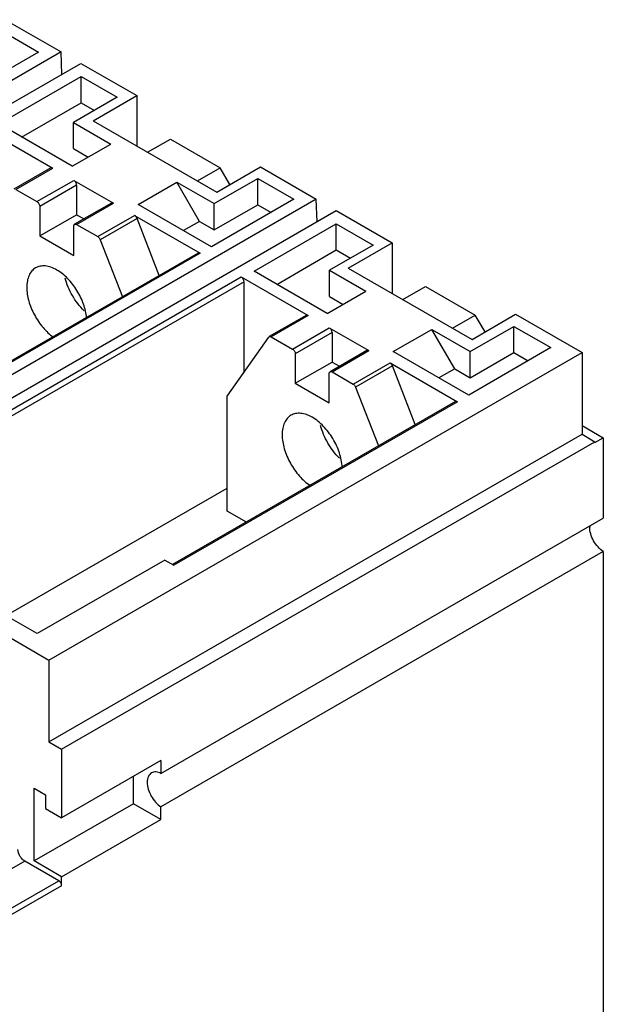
# Model space of a CAD drawing. Header units: millimetres. Extents: x 31 to 239, y 29 to 349.
# Tile 6 of 6: x 167 to 239, y 194 to 317. Entities that reach past the tile are written whole.
import ezdxf

# ---------------------------------------------------------------- set-up
doc = ezdxf.new("R2010")
doc.units = ezdxf.units.MM
doc.header["$LTSCALE"] = 24.583359
doc.layers.get('0').update_dxf_attribs({"linetype": 'CONTINUOUS'})

msp = doc.modelspace()

# ---------------------------------------------------------------- linework, layer by layer
at = {"color": 7, "linetype": 'Continuous'}
for p, q in [((164.92, 316.89), (171.89, 312.87)), ((164.59, 315.45), (169.08, 312.86)), ((171.89, 312.87), (105.42, 274.49)), ((169.08, 312.86), (158.82, 306.94)), ((171.98, 310.07), (171.89, 312.87)), ((107.9, 273.07), (174.36, 311.44)), ((174.36, 311.44), (181.33, 307.42)), ((164.13, 303.88), (174.38, 309.8)), ((174.38, 306.53), (174.38, 309.8)), ((174.38, 309.8), (178.87, 307.21)), ((178.87, 307.21), (173.42, 304.06)), ((175.88, 304.28), (181.33, 307.42)), ((181.33, 307.42), (181.33, 301.13)), ((166.95, 302.25), (174.38, 306.53)), ((174.38, 306.53), (176.04, 305.57)), ((173.27, 298.6), (164.13, 303.88)), ((173.42, 300.8), (173.42, 304.06)), ((173.42, 304.06), (178.07, 301.38)), ((175.88, 304.28), (191.3, 295.37)), ((162.71, 303.06), (170.85, 298.36)), ((173.27, 298.6), (178.07, 301.38)), ((182.68, 300.35), (185.51, 301.99)), ((185.51, 301.99), (191.71, 298.4)), ((173.42, 300.8), (175.25, 299.74)), ((170.6, 298.39), (166.01, 295.73)), ((166.26, 295.71), (170.85, 298.36)), ((188.88, 296.77), (191.71, 298.4)), ((191.3, 295.37), (196.74, 298.52)), ((192.92, 296.31), (191.71, 298.4)), ((196.74, 298.52), (203.71, 294.5)), ((168.88, 294.19), (173.48, 296.84)), ((173.83, 296.23), (169.24, 293.58)), ((173.48, 296.84), (178.43, 293.99)), ((173.83, 296.23), (173.83, 292.56)), ((181.49, 293.85), (186.3, 296.63)), ((189.14, 291.72), (186.3, 296.63)), ((186.3, 296.63), (190.96, 293.94)), ((190.96, 293.94), (196.41, 297.08)), ((196.4, 293.81), (196.41, 297.08)), ((196.41, 297.08), (200.9, 294.49)), ((166.26, 295.71), (168.88, 294.19)), ((203.71, 294.5), (137.24, 256.12)), ((178.18, 294.01), (173.58, 291.36)), ((173.83, 291.33), (178.43, 293.99)), ((190.64, 288.57), (181.49, 293.85)), ((200.9, 294.49), (190.64, 288.57)), ((190.96, 290.67), (190.96, 293.94)), ((190.96, 290.67), (196.4, 293.81)), ((196.4, 293.81), (198.07, 292.85)), ((203.8, 291.69), (203.71, 294.5)), ((139.72, 254.69), (206.18, 293.07)), ((169.24, 293.58), (169.24, 289.91)), ((169.24, 289.91), (173.83, 292.56)), ((173.83, 292.56), (174.75, 292.03)), ((176.46, 289.82), (181.05, 292.47)), ((181.05, 292.47), (189.23, 287.75)), ((206.18, 293.07), (213.15, 289.04)), ((173.83, 291.34), (176.46, 289.82)), ((181.36, 292.09), (176.76, 289.44)), ((184.12, 284.97), (181.36, 292.09)), ((189.14, 291.72), (187.16, 290.58)), ((189.14, 291.72), (190.96, 290.67)), ((195.95, 285.5), (206.2, 291.42)), ((206.2, 288.16), (206.2, 291.42)), ((206.2, 291.42), (210.81, 288.76)), ((173.48, 287.46), (173.48, 291.13)), ((169.24, 289.91), (173.48, 287.46)), ((176.76, 289.44), (179.53, 282.32)), ((210.81, 288.76), (205.37, 285.62)), ((207.7, 285.9), (213.15, 289.04)), ((213.15, 289.04), (213.15, 282.76)), ((188.98, 287.77), (153.73, 267.42)), ((189.23, 287.75), (153.88, 267.34)), ((198.77, 283.87), (206.2, 288.16)), ((206.2, 288.16), (207.98, 287.13)), ((205.08, 280.23), (195.95, 285.5)), ((205.37, 282.35), (205.37, 285.62)), ((205.37, 285.62), (209.89, 283)), ((207.7, 285.9), (223.12, 277)), ((159, 264.38), (194.36, 284.79)), ((194.71, 284.18), (159.71, 263.97)), ((194.36, 284.79), (202.7, 279.97)), ((194.71, 272.9), (194.71, 284.18)), ((205.08, 280.23), (209.89, 283)), ((214.49, 281.98), (217.33, 283.62)), ((217.33, 283.62), (223.53, 280.03)), ((205.37, 282.35), (207.06, 281.37)), ((223.12, 277), (228.56, 280.14)), ((228.56, 280.14), (236.84, 275.37)), ((202.45, 280), (197.85, 277.35)), ((202.7, 279.97), (198.1, 277.32)), ((220.7, 278.39), (223.53, 280.03)), ((224.74, 277.94), (223.53, 280.03)), ((200.73, 275.8), (205.32, 278.46)), ((205.68, 277.85), (201.08, 275.2)), ((205.32, 278.46), (210.27, 275.6)), ((205.68, 277.85), (205.68, 274.17)), ((213.31, 275.48), (218.12, 278.25)), ((218.12, 278.25), (222.9, 275.49)), ((220.96, 273.34), (218.12, 278.25)), ((222.9, 275.49), (228.35, 278.63)), ((228.35, 275.37), (228.35, 278.63)), ((228.35, 278.63), (232.96, 275.97)), ((192.59, 269.9), (197.8, 277.3)), ((197.8, 277.3), (197.85, 277.35)), ((198.09, 277.33), (200.73, 275.8)), ((170.37, 236.99), (236.84, 275.37)), ((201.08, 275.2), (201.08, 271.52)), ((210.02, 275.63), (205.43, 272.97)), ((205.68, 272.94), (210.27, 275.6)), ((222.71, 270.05), (213.31, 275.48)), ((232.96, 275.97), (222.71, 270.05)), ((222.9, 272.22), (222.9, 275.49)), ((222.9, 272.22), (228.35, 275.37)), ((228.35, 275.37), (230.13, 274.34)), ((236.84, 275.37), (236.84, 265.16)), ((201.08, 271.52), (205.68, 274.17)), ((205.68, 274.17), (206.59, 273.65)), ((208.3, 271.43), (212.9, 274.08)), ((212.9, 274.08), (221.3, 269.23)), ((205.32, 269.07), (205.32, 272.75)), ((205.67, 272.95), (208.31, 271.43)), ((213.2, 273.71), (208.61, 271.05)), ((216.05, 266.37), (213.2, 273.71)), ((220.96, 273.34), (218.98, 272.2)), ((220.96, 273.34), (222.9, 272.22)), ((201.08, 271.52), (205.32, 269.07)), ((208.61, 271.05), (211.45, 263.72)), ((221.05, 269.26), (185.79, 248.91)), ((221.3, 269.23), (185.94, 248.82)), ((192.59, 255.59), (192.59, 269.9)), ((236.84, 266.27), (239.49, 264.74)), ((170.37, 226.78), (236.84, 265.16)), ((171.96, 225.87), (238.43, 264.24)), ((236.84, 265.16), (238.43, 264.24)), ((238.43, 264.13), (239.49, 264.74)), ((238.43, 264.24), (238.43, 264.13)), ((239.49, 264.74), (239.49, 254.68)), ((160.06, 239.68), (192.59, 258.46)), ((194.99, 254.21), (192.59, 255.59)), ((184.33, 222.84), (239.49, 254.68)), ((184.81, 249.47), (168.9, 240.29)), ((239.49, 250.53), (184.33, 218.68)), ((184.81, 249.47), (185.94, 248.82)), ((239.49, 250.53), (239.49, 191.17)), ((168.9, 240.29), (165.7, 242.14)), ((163.58, 240.91), (170.37, 236.99)), ((170.37, 236.99), (170.37, 226.78)), ((170.37, 226.78), (171.96, 225.87)), ((171.96, 225.87), (171.96, 217.29)), ((184.33, 224.44), (171.96, 217.29)), ((184.33, 224.44), (184.33, 222.84)), ((180.9, 219.07), (180.9, 222.46)), ((168.53, 211.93), (168.53, 220.99)), ((168.53, 220.99), (169.94, 220.17)), ((169.94, 220.17), (169.94, 218.46)), ((180.9, 219.07), (168.53, 211.93)), ((184.33, 217.09), (180.9, 219.07)), ((184.33, 217.09), (184.33, 218.68)), ((169.94, 218.46), (171.96, 217.29)), ((171.96, 209.94), (184.33, 217.09)), ((167.35, 211.91), (160.99, 208.24)), ((171.6, 209.45), (167.35, 211.91)), ((171.96, 209.94), (168.53, 211.93)), ((165.24, 205.78), (171.6, 209.45)), ((171.96, 208.84), (171.96, 209.94)), ((171.96, 208.84), (165.59, 205.17))]:
    msp.add_line(p, q, dxfattribs=at)
msp.add_arc((240.03, 253.59), 2.24, 175.618, 180.0416, dxfattribs=at)
for points, knots in [([(170.83, 298.38), (170.79, 298.39), (170.71, 298.42), (170.63, 298.4), (170.6, 298.39)], [0, 0, 0, 0, 0.544308, 1, 1, 1, 1]), ([(173.83, 296.23), (173.83, 296.35), (173.76, 296.58), (173.6, 296.76), (173.51, 296.83)], [0, 0, 0, 0, 0.49481, 1, 1, 1, 1]), ([(168.88, 294.19), (168.99, 294.13), (169.15, 293.94), (169.24, 293.7), (169.24, 293.58)], [0, 0, 0, 0, 0.500102, 1, 1, 1, 1]), ([(178.39, 294.01), (178.37, 294.02), (178.31, 294.04), (178.22, 294.04), (178.18, 294.01)], [0, 0, 0, 0, 0.28701, 1, 1, 1, 1]), ([(181.36, 292.09), (181.34, 292.13), (181.28, 292.26), (181.18, 292.39), (181.09, 292.45)], [0, 0, 0, 0, 0.258877, 1, 1, 1, 1]), ([(173.48, 291.13), (173.48, 291.18), (173.49, 291.27), (173.55, 291.34), (173.58, 291.36)], [0, 0, 0, 0, 0.549979, 1, 1, 1, 1]), ([(173.58, 291.36), (173.62, 291.38), (173.71, 291.39), (173.79, 291.36), (173.83, 291.34)], [0, 0, 0, 0, 0.450033, 1, 1, 1, 1]), ([(176.46, 289.82), (176.49, 289.8), (176.62, 289.7), (176.72, 289.56), (176.76, 289.44)], [0, 0, 0, 0, 0.229354, 1, 1, 1, 1]), ([(189.23, 287.75), (189.19, 287.77), (189.11, 287.81), (189.01, 287.79), (188.98, 287.77)], [0, 0, 0, 0, 0.550046, 1, 1, 1, 1]), ([(168.71, 285.92), (168.53, 285.82), (168.21, 285.55), (167.86, 284.98), (167.65, 284.28), (167.61, 283.77), (167.61, 283.5)], [0, 0, 0, 0, 0.217788, 0.450918, 0.710302, 1, 1, 1, 1]), ([(171.36, 285.66), (171.12, 285.79), (170.66, 286.01), (169.95, 286.19), (169.28, 286.17), (168.88, 286.02), (168.71, 285.92)], [0, 0, 0, 0, 0.289702, 0.549088, 0.782216, 1, 1, 1, 1]), ([(175.08, 279.66), (175.03, 280.25), (174.73, 281.46), (173.92, 283.14), (172.79, 284.61), (171.85, 285.38), (171.36, 285.66)], [0, 0, 0, 0, 0.243832, 0.506592, 0.765812, 1, 1, 1, 1]), ([(174.75, 280.58), (174.19, 281.13), (173.22, 282.41), (172.59, 283.89), (172.4, 284.65)], [0, 0, 0, 0, 0.5, 1, 1, 1, 1]), ([(194.71, 284.18), (194.71, 284.3), (194.63, 284.54), (194.46, 284.73), (194.36, 284.79)], [0, 0, 0, 0, 0.499987, 1, 1, 1, 1]), ([(167.61, 283.5), (167.61, 282.93), (167.81, 281.73), (168.51, 280.02), (169.56, 278.47), (170.46, 277.61), (170.94, 277.27)], [0, 0, 0, 0, 0.234183, 0.493402, 0.756166, 1, 1, 1, 1]), ([(202.65, 280), (202.63, 280.01), (202.56, 280.03), (202.49, 280.02), (202.45, 280)], [0, 0, 0, 0, 0.284356, 1, 1, 1, 1]), ([(205.68, 277.85), (205.68, 277.96), (205.61, 278.18), (205.47, 278.36), (205.38, 278.42)], [0, 0, 0, 0, 0.49092, 1, 1, 1, 1]), ([(197.85, 277.35), (197.89, 277.37), (197.97, 277.38), (198.05, 277.35), (198.09, 277.33)], [0, 0, 0, 0, 0.449896, 1, 1, 1, 1]), ([(200.73, 275.8), (200.84, 275.74), (201, 275.55), (201.08, 275.32), (201.08, 275.2)], [0, 0, 0, 0, 0.500355, 1, 1, 1, 1]), ([(210.22, 275.63), (210.2, 275.64), (210.14, 275.66), (210.06, 275.65), (210.02, 275.63)], [0, 0, 0, 0, 0.282241, 1, 1, 1, 1]), ([(213.2, 273.71), (213.19, 273.74), (213.13, 273.87), (213.04, 273.98), (212.96, 274.05)], [0, 0, 0, 0, 0.256784, 1, 1, 1, 1]), ([(205.32, 272.75), (205.32, 272.79), (205.33, 272.88), (205.39, 272.96), (205.43, 272.97)], [0, 0, 0, 0, 0.549886, 1, 1, 1, 1]), ([(205.43, 272.97), (205.46, 272.99), (205.55, 273.01), (205.63, 272.97), (205.67, 272.95)], [0, 0, 0, 0, 0.450163, 1, 1, 1, 1]), ([(208.31, 271.43), (208.34, 271.41), (208.47, 271.31), (208.56, 271.17), (208.61, 271.05)], [0, 0, 0, 0, 0.229471, 1, 1, 1, 1]), ([(221.3, 269.23), (221.25, 269.26), (221.17, 269.29), (221.08, 269.28), (221.05, 269.26)], [0, 0, 0, 0, 0.550046, 1, 1, 1, 1]), ([(200.55, 267.54), (200.38, 267.44), (200.05, 267.16), (199.7, 266.59), (199.49, 265.89), (199.45, 265.38), (199.45, 265.11)], [0, 0, 0, 0, 0.217788, 0.450918, 0.710302, 1, 1, 1, 1]), ([(203.2, 267.28), (202.97, 267.41), (202.51, 267.63), (201.8, 267.8), (201.13, 267.78), (200.73, 267.64), (200.55, 267.54)], [0, 0, 0, 0, 0.289702, 0.549088, 0.782216, 1, 1, 1, 1]), ([(206.94, 261.06), (206.91, 261.66), (206.64, 262.91), (205.83, 264.65), (204.68, 266.18), (203.71, 266.98), (203.2, 267.28)], [0, 0, 0, 0, 0.241034, 0.503814, 0.764543, 1, 1, 1, 1]), ([(206.6, 262.19), (206.03, 262.74), (205.06, 264.02), (204.44, 265.5), (204.25, 266.27)], [0, 0, 0, 0, 0.5, 1, 1, 1, 1]), ([(199.45, 265.11), (199.45, 264.52), (199.67, 263.28), (200.41, 261.52), (201.52, 259.95), (202.46, 259.09), (202.97, 258.76)], [0, 0, 0, 0, 0.235452, 0.49618, 0.758963, 1, 1, 1, 1]), ([(239.49, 250.53), (239.24, 250.68), (238.79, 251.1), (238.25, 251.86), (237.89, 252.7), (237.79, 253.3), (237.79, 253.59)], [0, 0, 0, 0, 0.240779, 0.503559, 0.764416, 1, 1, 1, 1]), ([(183.16, 222.91), (183.08, 222.86), (182.92, 222.73), (182.75, 222.46), (182.65, 222.12), (182.63, 221.87), (182.63, 221.74)], [0, 0, 0, 0, 0.21776, 0.45089, 0.710418, 1, 1, 1, 1]), ([(184.33, 222.84), (184.14, 222.94), (183.74, 223.08), (183.32, 223), (183.16, 222.91)], [0, 0, 0, 0, 0.545812, 1, 1, 1, 1]), ([(182.63, 221.74), (182.63, 221.46), (182.74, 220.86), (183.1, 220.01), (183.63, 219.25), (184.09, 218.84), (184.33, 218.68)], [0, 0, 0, 0, 0.235584, 0.496441, 0.759221, 1, 1, 1, 1]), ([(167.35, 211.91), (167.23, 211.98), (167.01, 212.17), (166.67, 212.63), (166.51, 213.07), (166.51, 213.36)], [0, 0, 0, 0, 0.237657, 0.500861, 1, 1, 1, 1]), ([(171.96, 208.84), (171.96, 208.96), (171.88, 209.2), (171.71, 209.39), (171.6, 209.45)], [0, 0, 0, 0, 0.499993, 1, 1, 1, 1])]:
    msp.add_open_spline(points, degree=3, knots=knots, dxfattribs=at)

doc.saveas('drawing.dxf')
